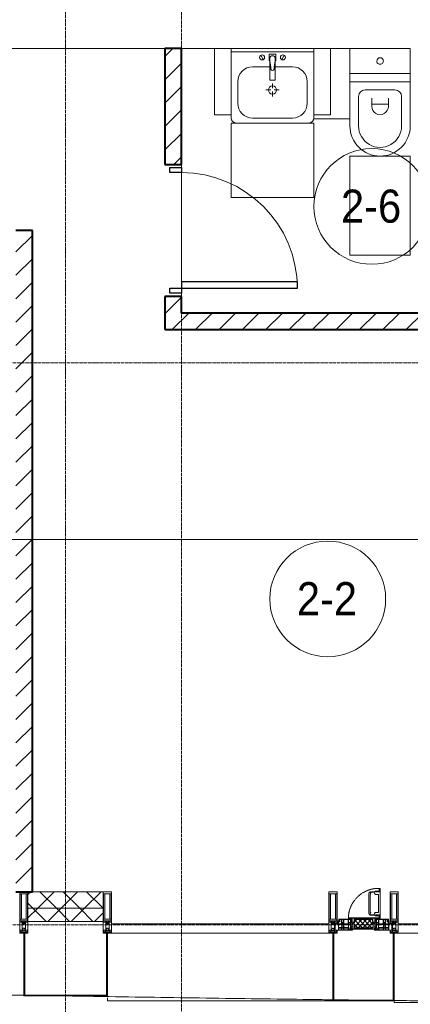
# Model space of a CAD drawing. Header units: millimetres. Extents: x 5617 to 106049, y 7718 to 209339.
# Tile 29 of 63: x 44241 to 46601, y 14919 to 20875. Entities that reach past the tile are written whole.
import ezdxf

# ---------------------------------------------------------------- set-up
doc = ezdxf.new("R2010")
doc.units = ezdxf.units.MM
for name, pattern in [('-D1-02х01', [3, 2, -1]), ('ADSK_Линия сетки', [25, 20, -2.5, 0, -2.5]), ('Линия сетки', [25, 20, -2.5, 0, -2.5])]:
    doc.linetypes.add(name, pattern=pattern)
for name, color, linetype, lineweight in [('Двери', 7, 'Continuous', 18), ('Импосты витража', 7, 'Continuous', 18), ('Колонны', 7, 'Continuous', 18), ('Марки помещений', 7, 'Continuous', 20), ('Мебель', 7, 'Continuous', 18), ('Окна', 7, 'Continuous', 18), ('Оси', 7, 'Continuous', 9), ('Панели витража', 7, 'Continuous', 18), ('Перекрытия', 7, 'Continuous', 18), ('Сантехнические приборы', 7, 'Continuous', 18), ('Стены разрез', 7, 'Continuous', 40), ('Стены штриховка', 7, 'Continuous', 40), ('Форма', 7, 'Continuous', 18), ('Элементы узлов', 7, 'Continuous', 18)]:
    doc.layers.add(name, color=color, linetype=linetype, lineweight=lineweight)
doc.styles.add('Arial_3', font='arial.ttf', dxfattribs={"width": 0.9, "height": 200})
pattern_1 = [(45, (0, 0), (-70.71068, 70.71068), [])]
pattern_2 = [(45, (0, 0), (-70.71068, 70.71068), []), (135, (0, 0), (-70.71068, -70.71068), [])]

# ---------------------------------------------------------------- blocks, each defined once
blk = doc.blocks.new('MR_Унитаз напольный - Санузел с ванной-2638740-МКСС_К4_L18_61_500_')
at = {"layer": 'Сантехнические приборы', "color": 253, "true_color": 0xaaaaaa}
for p, q in [((-182.5, 0), (-182.5, 267.5)), ((-130, 267.5), (-130, 90)), ((130, 90), (130, 267.5)), ((182.5, 267.5), (182.5, 0)), ((-50, 150), (-50, 100)), ((-50, 135), (50, 135)), ((50, 100), (50, 150)), ((182.5, 0), (-182.5, 0)), ((-182.5, -50), (-182.5, 0)), ((-182.5, 0), (182.5, 0)), ((-90, 50), (90, 50)), ((182.5, 0), (182.5, -50)), ((-182.5, -50), (182.5, -50)), ((-182.5, -200), (-182.5, -50)), ((182.5, -50), (-182.5, -50)), ((182.5, -50), (182.5, -200)), ((182.5, -200), (-182.5, -200))]:
    blk.add_line(p, q, dxfattribs=at)
for centre, radius, start, end in [((0, 267.5), 182.5, 0, 180), ((0, 267.5), 130, 360, 180), ((0, 150), 50, 360, 180), ((-90, 90), 40, 180, 270), ((90, 90), 40, 270, 360), ((0, -125), 20, 360, 180), ((0, -125), 20, 180, 360)]:
    blk.add_arc(centre, radius, start, end, dxfattribs=at)
blk = doc.blocks.new('MR_Зона обслуживания - MR_Зона обслуживания-V7-МКСС_К4_L18_61_500_')
at = {"layer": 'Мебель', "lineweight": 9}
for p, q in [((182.5, 600), (-182.5, 600)), ((-182.5, 600), (-182.5, 0)), ((182.5, 0), (182.5, 600)), ((-182.5, 0), (182.5, 0))]:
    blk.add_line(p, q, dxfattribs=at)
blk = doc.blocks.new('MR_Зона обслуживания - MR_Зона обслуживания-V38-МКСС_К4_L18_61_500_')
at = {"layer": 'Мебель', "lineweight": 9}
for p, q in [((108.8, 425), (-108.8, 425)), ((108.8, 400), (108.8, 425)), ((-108.8, 0), (8.7, 0))]:
    blk.add_line(p, q, dxfattribs=at)
blk = doc.blocks.new('MR_Тумба-Умывальник с зеркалом - Тумба-умывальник_500-V40-МКСС_К4_L18_61_500_')
at = {"layer": 'Сантехнические приборы', "color": 253, "true_color": 0xaaaaaa}
for p, q in [((250, 0), (-250, 0)), ((-250, -20), (250, -20)), ((-69.7, -39.8), (-55.6, -66.3)), ((20, -33.1), (-20, -33.1)), ((-20, -33.1), (-20, -73.1)), ((20, -73.1), (20, -33.1)), ((69.7, -39.8), (55.6, -66.3)), ((-17, -110), (-120, -110)), ((-20, -73.1), (-17, -73.1)), ((-17, -60), (-17, -73.1)), ((-17, -73.1), (-17, -187.9)), ((17, -73.1), (17, -60)), ((17, -187.9), (17, -73.1)), ((17, -73.1), (20, -73.1)), ((120, -110), (17, -110)), ((-210, -200), (-210, -330)), ((-14, -190.9), (14, -190.9)), ((0, -210), (0, -240)), ((210, -330), (210, -200)), ((-10, -250), (-40, -250)), ((0, -290), (0, -260)), ((40, -250), (10, -250)), ((-250, -400), (-250, -420)), ((-120, -420), (120, -420))]:
    blk.add_line(p, q, dxfattribs=at)
for centre, radius, start, end in [((-62.7, -53.1), 15, 360, 180), ((-62.7, -53.1), 15, 180, 360), ((0, -60), 17, 360, 180), ((62.7, -53.1), 15, 360, 180), ((62.7, -53.1), 15, 180, 360), ((-120, -200), 90, 90, 180), ((-217.6, -129.9), 208.5, 1.5946, 15.81769), ((217.6, -129.9), 208.5, 164.18231, 178.4054), ((120, -200), 90, 360, 90), ((0, -124.1), 9.19, 180, 360), ((0, -250), 25, 0, 180), ((-14, -187.9), 3, 180, 270), ((-14, -187.9), 3, 195, 255), ((14, -187.9), 3, 270, 0), ((14, -187.9), 3, 285, 345), ((0, -250), 25, 180, 0), ((-120, -330), 90, 180, 270), ((120, -330), 90, 270, 360), ((-220, -420), 30, 180, 270), ((220, -420), 30, 270, 360)]:
    blk.add_arc(centre, radius, start, end, dxfattribs=at)
blk = doc.blocks.new('MR_Зона обслуживания - MR_Зона обслуживания-2638755-МКСС_К4_L18_61_500_')
at = {"layer": 'Мебель', "lineweight": 9}
for p, q in [((250, 0), (-250, 0)), ((-250, 0), (-250, -450)), ((250, -450), (250, 0)), ((-250, -450), (250, -450))]:
    blk.add_line(p, q, dxfattribs=at)
blk = doc.blocks.new('MR_Зона обслуживания - MR_Зона обслуживания-V41-МКСС_К4_L18_61_500_')
at = {"layer": 'Мебель', "lineweight": 9}
for p, q in [((50, 0), (-50, 0)), ((-50, 0), (-50, -400)), ((50, -400), (50, 0)), ((-50, -400), (50, -400))]:
    blk.add_line(p, q, dxfattribs=at)
blk = doc.blocks.new('A_DOR_Door - Вн_3_Одинарная_800x2100-3001493-МКСС_К4_L18_61_500_')
at = {"layer": 'Двери', "color": 253, "lineweight": 30, "true_color": 0xaaaaaa}
for p, q in [((-380, 20), (-350, 20)), ((-380, -50), (-380, 20)), ((-350, 20), (-350, -50)), ((350, -50), (350, 20)), ((350, 20), (380, 20)), ((380, 20), (380, -50)), ((-350, -50), (-380, -50)), ((-350, -50), (-350, -750)), ((-310, -50), (-350, -50)), ((-350, -50), (-350, -750)), ((-310, -750), (-310, -50)), ((380, -50), (350, -50)), ((-350, -750), (-310, -750))]:
    blk.add_line(p, q, dxfattribs=at)
at = {"layer": 'Двери', "color": 254, "lineweight": 9, "true_color": 0xd4d4d4}
blk.add_arc((-350, -50), 700, 270, 0, dxfattribs=at)
blk = doc.blocks.new('135_SLK_K4_AR_rvt-1-МКСС_К4_L18_61_500_')
at = {"layer": 'Стены разрез', "lineweight": 9, "true_color": 0xaaaaaa}
h = blk.add_hatch(dxfattribs=at)
h.set_pattern_fill('FP_3', color=253, style=0, pattern_type=2)
h.set_pattern_definition(pattern_1)
h.paths.add_polyline_path([(119450, 19100), (119450, 19200), (119350, 19200), (119350.4, 19100)])
h.paths.add_polyline_path([(119350, 20000), (119450, 20000), (119450, 20700), (119350, 20700)])
h = blk.add_hatch(dxfattribs=at)
h.set_pattern_fill('FP_3', color=253, style=0, pattern_type=2)
h.set_pattern_definition(pattern_1)
h.paths.add_polyline_path([(118450, 15600), (118550, 15600), (118550, 19600), (118450, 19600), (118450, 15781.1)])
h = blk.add_hatch(dxfattribs=at)
h.set_pattern_fill('FP_3', color=253, style=0, pattern_type=2)
h.set_pattern_definition(pattern_1)
h.paths.add_polyline_path([(119350, 19000), (122150, 19000), (122150, 19100), (119350, 19100)])
at = {"layer": 'Перекрытия', "color": 253, "true_color": 0xaaaaaa}
for p, q in [((119350, 20700), (116800, 20700)), ((119650, 20700), (119450, 20700)), ((120250, 20700), (119750, 20700)), ((119450, 19980), (119450, 20000)), ((119450, 20000), (119450, 19980)), ((119450, 19290), (119450, 19950)), ((119450, 19950), (119450, 19290)), ((119450, 19200), (119450, 19220)), ((119450, 19220), (119450, 19200))]:
    blk.add_line(p, q, dxfattribs=at)
at = {"layer": 'Стены разрез', "color": 253, "true_color": 0xaaaaaa}
for p, q in [((119450, 20700), (119350, 20700)), ((119350, 20700), (119350, 20000)), ((119450, 20000), (119450, 20700)), ((119350, 20000), (119450, 20000)), ((118550, 19600), (118450, 19600)), ((118550, 15600), (118550, 19600)), ((119450, 19200), (119350, 19200)), ((119350, 19200), (119350, 19100)), ((119450, 19100), (119450, 19200)), ((119350, 19100), (119350, 19000)), ((121250, 19100), (119450, 19100)), ((119350, 19000), (122150, 19000)), ((118450, 15600), (118550, 15600))]:
    blk.add_line(p, q, dxfattribs=at)
at = {"layer": 'Двери', "color": 253, "lineweight": 18, "true_color": 0xaaaaaa, "rotation": 90}
blk.add_blockref('A_DOR_Door - Вн_3_Одинарная_800x2100-3001493-МКСС_К4_L18_61_500_', (119400, 19600), dxfattribs=at)
at = {"layer": 'Мебель', "color": 253, "lineweight": 18, "true_color": 0xaaaaaa}
for name, p in [('MR_Зона обслуживания - MR_Зона обслуживания-V41-МКСС_К4_L18_61_500_', (119700, 20700)), ('MR_Зона обслуживания - MR_Зона обслуживания-V41-МКСС_К4_L18_61_500_', (120300, 20700)), ('MR_Зона обслуживания - MR_Зона обслуживания-2638755-МКСС_К4_L18_61_500_', (120000, 20250))]:
    blk.add_blockref(name, p, dxfattribs=at)
at = {"layer": 'Мебель', "color": 253, "lineweight": 18, "true_color": 0xaaaaaa, "rotation": 180}
for name, p in [('MR_Зона обслуживания - MR_Зона обслуживания-V38-МКСС_К4_L18_61_500_', (120358.8, 20700)), ('MR_Зона обслуживания - MR_Зона обслуживания-V7-МКСС_К4_L18_61_500_', (120650, 20050))]:
    blk.add_blockref(name, p, dxfattribs=at)
at = {"layer": 'Сантехнические приборы', "color": 253, "lineweight": 18, "true_color": 0xaaaaaa}
blk.add_blockref('MR_Тумба-Умывальник с зеркалом - Тумба-умывальник_500-V40-МКСС_К4_L18_61_500_', (120000, 20700), dxfattribs=at)
at = {"layer": 'Сантехнические приборы', "color": 253, "lineweight": 18, "true_color": 0xaaaaaa, "rotation": 180}
blk.add_blockref('MR_Унитаз напольный - Санузел с ванной-2638740-МКСС_К4_L18_61_500_', (120650, 20500), dxfattribs=at)
blk = doc.blocks.new('System Panel - A_PAN_Glass-7508020-МКСС_К4_L18_61_500_')
at = {"layer": 'Панели витража', "color": 253, "lineweight": 5, "true_color": 0xaaaaaa}
for p, q in [((656.25, 55), (-656.25, 55)), ((-656.25, 55), (-656.25, 0)), ((-656.25, 0), (656.25, 0)), ((656.25, 0), (656.25, 55))]:
    blk.add_line(p, q, dxfattribs=at)
blk = doc.blocks.new('A_PAN_Створка - 383мм-V52-МКСС_К4_L18_61_500_')
at = {"layer": 'Панели витража', "lineweight": 5}
h = blk.add_hatch(dxfattribs=at)
h.set_pattern_fill('FP_6', color=256, style=0, pattern_type=2)
h.set_pattern_definition([(45, (-120550, -15350), (-14.1421356, 14.1421356), []), (135, (-120550, -15350), (-14.1421356, -14.1421356), [])])
h.paths.add_polyline_path([(54.5, 31.8), (56.1, 35.3), (57.2, 36.4), (56.1, 61.9), (54.6, 63.4), (53.6, 82.7), (-54.6, 81.8), (-54.6, 63.4), (-57.2, 60.8), (-57.2, 36.4), (-54.9, 34.1), (-54.5, 31.8)])
at = {"layer": 'Окна', "lineweight": 5}
for p, q in [((39.7, 249), (31.1, 240.4)), ((31.1, 117.6), (31.1, 240.4)), ((70.1, 249), (39.7, 249)), ((45, 244.7), (42.3, 239.8)), ((42.3, 239.8), (43.5, 236.3)), ((45.9, 246.8), (45, 244.7)), ((63.3, 246.8), (45.9, 246.8)), ((64.1, 245), (63.3, 246.8)), ((64.1, 245), (66.7, 241)), ((66.7, 241), (68.6, 239.7)), ((68.6, 239.7), (68.6, 236.4)), ((70.1, 252.9), (70.1, 249)), ((95.1, 252.9), (70.1, 252.9)), ((74.1, 248.4), (74.1, 252.9)), ((89.1, 248.4), (74.1, 248.4)), ((89.1, 252.9), (89.1, 248.4)), ((93.1, 248.4), (93.1, 252.9)), ((97.9, 248.4), (93.1, 248.4)), ((95.1, 270.5), (95.1, 252.9)), ((99.6, 270.5), (95.1, 270.5)), ((97.9, 262.4), (95.1, 262.4)), ((97.9, 262.4), (97.9, 248.4)), ((99.6, 270.5), (99.6, 87.5)), ((41.4, 234.2), (39.1, 233.8)), ((39.1, 179), (39.1, 233.8)), ((39.1, 179), (39.1, 124.2)), ((41.4, 234.2), (43.5, 236.3)), ((68.6, 236.4), (71.1, 233.9)), ((71.1, 233.9), (89.5, 233.9)), ((89.5, 233.9), (90.6, 232.8)), ((90.6, 125.2), (90.6, 232.8)), ((41.4, 123.8), (39.1, 124.2)), ((41.4, 123.8), (43.5, 121.7)), ((42.3, 118.2), (43.5, 121.7)), ((68.6, 121.6), (71.1, 124.1)), ((68.6, 118.3), (68.6, 121.6)), ((71.1, 124.1), (89.5, 124.1)), ((89.5, 124.1), (90.6, 125.2)), ((-153, 73.5), (-150, 73.5)), ((-153, 60), (-153, 73.5)), ((-150, 84), (-78, 84)), ((-150, 73.5), (-150, 84)), ((-91.5, 92), (91.5, 92)), ((-91.5, 87.5), (-91.5, 92)), ((-73.9, 87.5), (-91.5, 87.5)), ((-78, 84), (-78, 23.5)), ((-73.9, 62.5), (-73.9, 87.5)), ((-70, 62.5), (-73.9, 62.5)), ((-70, 32.1), (-70, 62.5)), ((39.7, 109), (31.1, 117.6)), ((70.1, 109), (39.7, 109)), ((45, 113.3), (42.3, 118.2)), ((45.9, 111.2), (45, 113.3)), ((63.3, 111.2), (45.9, 111.2)), ((64.1, 113), (63.3, 111.2)), ((64.1, 113), (66.7, 117)), ((66.7, 117), (68.6, 118.3)), ((70, 62.5), (70, 32.1)), ((73.9, 62.5), (70, 62.5)), ((70.1, 105.1), (70.1, 109)), ((95.1, 105.1), (70.1, 105.1)), ((73.9, 87.5), (73.9, 62.5)), ((91.5, 87.5), (73.9, 87.5)), ((74.1, 109.6), (74.1, 105.1)), ((89.1, 109.6), (74.1, 109.6)), ((78, 84), (150, 84)), ((78, 23.5), (78, 84)), ((89.1, 105.1), (89.1, 109.6)), ((91.5, 92), (91.5, 87.5)), ((93.1, 109.6), (93.1, 105.1)), ((97.9, 109.6), (93.1, 109.6)), ((95.1, 87.5), (95.1, 105.1)), ((97.9, 95.6), (95.1, 95.6)), ((99.6, 87.5), (95.1, 87.5)), ((97.9, 95.6), (97.9, 109.6)), ((150, 84), (150, 73.5)), ((150, 73.5), (153, 73.5)), ((153, 73.5), (153, 60)), ((-171, 57), (-156, 57)), ((-171, 17), (-171, 57)), ((-67.9, 17), (-171, 17)), ((-78, 23.5), (-67.9, 23.5)), ((-61.4, 23.5), (-70, 32.1)), ((-67.9, 23.5), (-64.6, 26.8)), ((-67.9, 17), (-67.9, 23.5)), ((-61.4, 23.5), (-67.9, 17)), ((-64.6, 26.8), (-61.4, 23.5)), ((61.4, 23.5), (-61.4, 23.5)), ((70, 32.1), (61.4, 23.5)), ((61.4, 23.5), (64.6, 26.8)), ((67.9, 17), (61.4, 23.5)), ((64.6, 26.8), (67.9, 23.5)), ((67.9, 23.5), (67.9, 17)), ((67.9, 23.5), (78, 23.5)), ((171, 17), (67.9, 17)), ((156, 57), (171, 57)), ((171, 57), (171, 17))]:
    blk.add_line(p, q, dxfattribs=at)
at = {"layer": 'Окна', "color": 253, "lineweight": 5, "true_color": 0xaaaaaa}
for p, q in [((-152, 20), (-152, 73.5)), ((-150.5, 69.5), (-150.5, 73.5)), ((-145, 69.5), (-150.5, 69.5)), ((-150.5, 33.6), (-150.5, 68)), ((-150.5, 68), (-143.5, 68)), ((-148.5, 82.5), (-132.4, 82.5)), ((-148.5, 81), (-148.5, 82.5)), ((-143.5, 81), (-148.5, 81)), ((-145, 69.5), (-145, 79.5)), ((-143.5, 68), (-143.5, 81)), ((-132.4, 56.6), (-132.4, 82.5)), ((-131, 82.5), (-120.8, 82.5)), ((-131, 82.5), (-131, 64.6)), ((-131, 64.6), (-120.8, 64.6)), ((-131, 56.5), (-131, 62.6)), ((-120.8, 62.6), (-131, 62.6)), ((-120.8, 82.5), (-120.8, 64.6)), ((-120.8, 56.5), (-120.8, 62.6)), ((-119.3, 82.5), (-92.5, 82.5)), ((-119.3, 56.6), (-119.3, 82.5)), ((-92.5, 56.6), (-92.5, 82.5)), ((-90.8, 82.5), (-79.5, 82.5)), ((-90.8, 64.6), (-90.8, 82.5)), ((-80.1, 64.6), (-90.8, 64.6)), ((-90.8, 62.7), (-90.8, 56.6)), ((-80.4, 62.7), (-90.8, 62.7)), ((-85, 84), (-85, 87.5)), ((-85, 87.5), (-78, 87.5)), ((-78, 84), (-85, 84)), ((-80.4, 61.1), (-80.4, 62.7)), ((-78, 61.1), (-80.4, 61.1)), ((-80.1, 66.1), (-80.1, 64.6)), ((-78, 66.1), (-80.1, 66.1)), ((-79.5, 82.5), (-79.5, 80.6)), ((-79.5, 80.6), (-78, 80.6)), ((-78, 87.5), (-78, 84)), ((-78, 66.1), (-78, 61.1)), ((78, 87.5), (78, 84)), ((85, 87.5), (78, 87.5)), ((78, 84), (85, 84)), ((79.5, 80.6), (78, 80.6)), ((78, 66.1), (78, 61.1)), ((78, 66.1), (80.1, 66.1)), ((78, 61.1), (80.4, 61.1)), ((90.8, 82.5), (79.5, 82.5)), ((79.5, 82.5), (79.5, 80.6)), ((80.1, 66.1), (80.1, 64.6)), ((80.1, 64.6), (90.8, 64.6)), ((80.4, 62.7), (90.8, 62.7)), ((80.4, 61.1), (80.4, 62.7)), ((85, 84), (85, 87.5)), ((90.8, 64.6), (90.8, 82.5)), ((90.8, 62.7), (90.8, 56.6)), ((119.3, 82.5), (92.5, 82.5)), ((92.5, 56.6), (92.5, 82.5)), ((119.3, 56.6), (119.3, 82.5)), ((120.8, 82.5), (120.8, 64.6)), ((131, 82.5), (120.8, 82.5)), ((131, 64.6), (120.8, 64.6)), ((120.8, 56.5), (120.8, 62.6)), ((120.8, 62.6), (131, 62.6)), ((131, 82.5), (131, 64.6)), ((131, 56.5), (131, 62.6)), ((132.4, 56.6), (132.4, 82.5)), ((148.5, 82.5), (132.4, 82.5)), ((143.5, 81), (148.5, 81)), ((143.5, 68), (143.5, 81)), ((150.5, 68), (143.5, 68)), ((145, 69.5), (145, 79.5)), ((145, 69.5), (150.5, 69.5)), ((148.5, 81), (148.5, 82.5)), ((150.5, 69.5), (150.5, 73.5)), ((150.5, 33.6), (150.5, 68)), ((152, 20), (152, 73.5)), ((-171, 55.5), (-152, 55.5)), ((-171, 18.5), (-153.5, 18.5)), ((-153.5, 18.5), (-152, 20)), ((-150.5, 56.6), (-132.4, 56.6)), ((-136.4, 52.4), (-150.5, 52.4)), ((-136.3, 33.6), (-150.5, 33.6)), ((-150.5, 29.4), (-132.4, 29.4)), ((-150.5, 17), (-150.5, 29.4)), ((-132.4, 18.6), (-150.5, 18.6)), ((-137.2, 54.8), (-135.8, 50.8)), ((-132.5, 54.8), (-137.2, 54.8)), ((-137.2, 31), (-135.8, 35)), ((-132.5, 31), (-137.2, 31)), ((-132.1, 49), (-135.8, 50.8)), ((-132.1, 36.8), (-135.8, 35)), ((-132.5, 53.8), (-133.4, 52)), ((-133.4, 52), (-130.1, 50.4)), ((-133.4, 33.7), (-130.1, 35.3)), ((-132.5, 31.9), (-133.4, 33.7)), ((-132.5, 53.8), (-132.5, 54.8)), ((-132.5, 31.9), (-132.5, 31)), ((-132.4, 29.4), (-132.4, 18.6)), ((-132.1, 49), (-132.1, 36.8)), ((-131, 56.5), (-120.8, 56.5)), ((-131, 55.1), (-131, 52.7)), ((-120.8, 55.1), (-131, 55.1)), ((-129.4, 51.1), (-131, 52.7)), ((-129.4, 34.6), (-131, 33)), ((-131, 30.9), (-131, 33)), ((-120.8, 30.9), (-131, 30.9)), ((-131, 29.5), (-120.8, 29.5)), ((-131, 18.2), (-131, 29.5)), ((-120.8, 18.2), (-131, 18.2)), ((-130.1, 50.4), (-129.4, 51.1)), ((-130.1, 35.3), (-130.1, 50.4)), ((-130.1, 35.3), (-129.4, 34.6)), ((-122.4, 51.1), (-120.8, 52.7)), ((-121.7, 50.4), (-122.4, 51.1)), ((-121.7, 35.3), (-122.4, 34.6)), ((-122.4, 34.6), (-120.8, 33)), ((-118.4, 52), (-121.7, 50.4)), ((-121.7, 35.3), (-121.7, 50.4)), ((-118.4, 33.7), (-121.7, 35.3)), ((-120.8, 55.1), (-120.8, 52.7)), ((-120.8, 30.9), (-120.8, 33)), ((-120.8, 18.2), (-120.8, 29.5)), ((-119.7, 49), (-115.9, 50.8)), ((-119.7, 49), (-119.7, 36.8)), ((-119.7, 36.8), (-115.9, 35)), ((-92.5, 56.6), (-119.3, 56.6)), ((-119.3, 54.8), (-114.6, 54.8)), ((-119.3, 53.8), (-119.3, 54.8)), ((-119.3, 53.8), (-118.4, 52)), ((-119.3, 31.9), (-118.4, 33.7)), ((-119.3, 31.9), (-119.3, 31)), ((-119.3, 31), (-114.6, 31)), ((-92.5, 29.4), (-119.3, 29.4)), ((-119.3, 29.4), (-119.3, 18.6)), ((-119.3, 18.6), (-92.5, 18.6)), ((-114.6, 54.8), (-115.9, 50.8)), ((-114.6, 31), (-115.9, 35)), ((-94.1, 33.5), (-115.4, 33.5)), ((-94.1, 52.5), (-115.3, 52.5)), ((-89.9, 50.9), (-94.1, 52.5)), ((-89.9, 35.1), (-94.1, 33.5)), ((-92.5, 18.6), (-92.5, 29.4)), ((-90.8, 56.6), (-85.9, 56.6)), ((-90.8, 18.5), (-90.8, 29.4)), ((-90.8, 29.4), (-85.9, 29.4)), ((-87.3, 18.5), (-90.8, 18.5)), ((-89.9, 52.2), (-88.6, 53.5)), ((-89.9, 52.2), (-89.9, 50.9)), ((-89.9, 35.1), (-89.9, 50.9)), ((-89.9, 32.5), (-89.9, 35.1)), ((-85.9, 32.5), (-89.9, 32.5)), ((-85.9, 53.5), (-88.6, 53.5)), ((-87.3, 21.9), (-85.9, 21.9)), ((-87.3, 20.4), (-87.3, 21.9)), ((-87.3, 20.4), (-87.3, 18.5)), ((-84.8, 20.4), (-87.3, 20.4)), ((-85.9, 56.6), (-85.9, 53.5)), ((-85.9, 53.5), (-78, 45.6)), ((-85.9, 29.4), (-85.9, 32.5)), ((-85.9, 21.9), (-85.9, 29.4)), ((-85.9, 18.2), (-85.9, 20.4)), ((-75.9, 18.2), (-85.9, 18.2)), ((-83.4, 20.4), (-84.8, 20.4)), ((-70, 33.8), (-83.4, 20.4)), ((-78, 45.6), (-78, 36.8)), ((-78, 36.8), (-70, 36.8)), ((-75.9, 23.5), (-73, 23.5)), ((-75.9, 21.5), (-75.9, 23.5)), ((-75.9, 21.5), (-75.9, 18.2)), ((-74.9, 21.5), (-75.9, 21.5)), ((-74.9, 17.9), (-74.9, 21.5)), ((-68.9, 17.9), (-74.9, 17.9)), ((-67.2, 29.3), (-73, 23.5)), ((-70, 36.8), (-70, 33.8)), ((-68.9, 21.5), (-68.9, 17.9)), ((-67.9, 21.5), (-68.9, 21.5)), ((-67.9, 23.5), (-64.6, 26.8)), ((-67.9, 21.5), (-67.9, 23.5)), ((-64.6, 26.8), (-67.2, 29.3)), ((64.6, 26.8), (67.2, 29.3)), ((67.9, 23.5), (64.6, 26.8)), ((67.2, 29.3), (73, 23.5)), ((67.9, 21.5), (67.9, 23.5)), ((67.9, 21.5), (68.9, 21.5)), ((68.9, 21.5), (68.9, 17.9)), ((68.9, 17.9), (74.9, 17.9)), ((70, 36.8), (70, 33.8)), ((78, 36.8), (70, 36.8)), ((70, 33.8), (83.4, 20.4)), ((75.9, 23.5), (73, 23.5)), ((74.9, 21.5), (75.9, 21.5)), ((74.9, 17.9), (74.9, 21.5)), ((75.9, 21.5), (75.9, 23.5)), ((75.9, 21.5), (75.9, 18.2)), ((75.9, 18.2), (85.9, 18.2)), ((85.9, 53.5), (78, 45.6)), ((78, 45.6), (78, 36.8)), ((83.4, 20.4), (84.8, 20.4)), ((84.8, 20.4), (87.3, 20.4)), ((85.9, 56.6), (85.9, 53.5)), ((90.8, 56.6), (85.9, 56.6)), ((85.9, 53.5), (88.6, 53.5)), ((85.9, 32.5), (89.9, 32.5)), ((85.9, 29.4), (85.9, 32.5)), ((85.9, 21.9), (85.9, 29.4)), ((90.8, 29.4), (85.9, 29.4)), ((87.3, 21.9), (85.9, 21.9)), ((85.9, 18.2), (85.9, 20.4)), ((87.3, 20.4), (87.3, 21.9)), ((87.3, 20.4), (87.3, 18.5)), ((87.3, 18.5), (90.8, 18.5)), ((89.9, 52.2), (88.6, 53.5)), ((89.9, 50.9), (94.1, 52.5)), ((89.9, 52.2), (89.9, 50.9)), ((89.9, 35.1), (89.9, 50.9)), ((89.9, 35.1), (94.1, 33.5)), ((89.9, 32.5), (89.9, 35.1)), ((90.8, 18.5), (90.8, 29.4)), ((92.5, 56.6), (119.3, 56.6)), ((92.5, 18.6), (92.5, 29.4)), ((92.5, 29.4), (119.3, 29.4)), ((119.3, 18.6), (92.5, 18.6)), ((94.1, 52.5), (115.3, 52.5)), ((94.1, 33.5), (115.4, 33.5)), ((114.6, 54.8), (115.9, 50.8)), ((119.3, 54.8), (114.6, 54.8)), ((114.6, 31), (115.9, 35)), ((119.3, 31), (114.6, 31)), ((119.7, 49), (115.9, 50.8)), ((119.7, 36.8), (115.9, 35)), ((119.3, 53.8), (118.4, 52)), ((118.4, 52), (121.7, 50.4)), ((118.4, 33.7), (121.7, 35.3)), ((119.3, 31.9), (118.4, 33.7)), ((119.3, 53.8), (119.3, 54.8)), ((119.3, 31.9), (119.3, 31)), ((119.3, 29.4), (119.3, 18.6)), ((119.7, 49), (119.7, 36.8)), ((131, 56.5), (120.8, 56.5)), ((120.8, 55.1), (120.8, 52.7)), ((120.8, 55.1), (131, 55.1)), ((122.4, 51.1), (120.8, 52.7)), ((122.4, 34.6), (120.8, 33)), ((120.8, 30.9), (120.8, 33)), ((120.8, 30.9), (131, 30.9)), ((120.8, 18.2), (120.8, 29.5)), ((131, 29.5), (120.8, 29.5)), ((120.8, 18.2), (131, 18.2)), ((121.7, 50.4), (122.4, 51.1)), ((121.7, 35.3), (121.7, 50.4)), ((121.7, 35.3), (122.4, 34.6)), ((129.4, 51.1), (131, 52.7)), ((130.1, 50.4), (129.4, 51.1)), ((130.1, 35.3), (129.4, 34.6)), ((129.4, 34.6), (131, 33)), ((133.4, 52), (130.1, 50.4)), ((130.1, 35.3), (130.1, 50.4)), ((133.4, 33.7), (130.1, 35.3)), ((131, 55.1), (131, 52.7)), ((131, 30.9), (131, 33)), ((131, 18.2), (131, 29.5)), ((132.1, 49), (135.8, 50.8)), ((132.1, 49), (132.1, 36.8)), ((132.1, 36.8), (135.8, 35)), ((150.5, 56.6), (132.4, 56.6)), ((150.5, 29.4), (132.4, 29.4)), ((132.4, 29.4), (132.4, 18.6)), ((132.4, 18.6), (150.5, 18.6)), ((132.5, 54.8), (137.2, 54.8)), ((132.5, 53.8), (132.5, 54.8)), ((132.5, 53.8), (133.4, 52)), ((132.5, 31.9), (133.4, 33.7)), ((132.5, 31.9), (132.5, 31)), ((132.5, 31), (137.2, 31)), ((137.2, 54.8), (135.8, 50.8)), ((137.2, 31), (135.8, 35)), ((136.3, 33.6), (150.5, 33.6)), ((136.4, 52.4), (150.5, 52.4)), ((150.5, 17), (150.5, 29.4)), ((171, 55.5), (152, 55.5)), ((153.5, 18.5), (152, 20)), ((171, 18.5), (153.5, 18.5))]:
    blk.add_line(p, q, dxfattribs=at)
at = {"layer": 'Окна', "linetype": '-D1-02х01', "lineweight": 5}
blk.add_arc((91.4, 87.5), 183, 88.85546, 178.59095, dxfattribs=at)
at = {"layer": 'Окна', "lineweight": 5}
for centre, start, end in [((-156, 60), 270, 360), ((156, 60), 180, 270)]:
    blk.add_arc(centre, 3, start, end, dxfattribs=at)
at = {"layer": 'Элементы узлов', "color": 253, "lineweight": 5, "true_color": 0xaaaaaa}
for p, q in [((-91.5, 92), (-91.5, 87.5)), ((-91.5, 92), (91.5, 92)), ((-91.5, 87.5), (-73.9, 87.5)), ((-83.4, 90.3), (-69.4, 90.3)), ((-83.4, 90.3), (-83.4, 87.5)), ((-73.9, 87.5), (-73.9, 62.5)), ((-69.4, 85.5), (-73.9, 85.5)), ((-73.9, 81.5), (-69.4, 81.5)), ((-69.4, 66.5), (-73.9, 66.5)), ((-73.9, 62.5), (-70, 62.5)), ((-70, 62.5), (-70, 32.1)), ((-69.4, 90.3), (-69.4, 85.5)), ((-69.4, 81.5), (-69.4, 66.5)), ((-67.9, 89.3), (-66.9, 90.3)), ((-67.9, 62.5), (-67.9, 89.3)), ((-61.7, 62.5), (-67.9, 62.5)), ((-66.9, 90.3), (-57.4, 90.3)), ((-62, 59.1), (-60.7, 61)), ((-60.1, 67.7), (-61.7, 64.9)), ((-61.7, 64.9), (-61.7, 62.5)), ((-60.7, 61), (-57.4, 61)), ((-56.4, 67.7), (-60.1, 67.7)), ((-57.4, 90.3), (-56.4, 89.4)), ((-57.4, 61), (-54.9, 63.5)), ((-54.6, 63.4), (-57.2, 60.8)), ((-57.2, 60.8), (-57.2, 36.4)), ((-56.4, 89.4), (-56.4, 67.7)), ((-53.9, 90.3), (-54.9, 89.3)), ((-54.9, 89.3), (-54.9, 85.6)), ((-54.9, 85.6), (-53.9, 84.6)), ((-54.9, 81.9), (-53.8, 83)), ((-54.9, 63.5), (-54.9, 81.9)), ((-53.6, 82.7), (-54.6, 81.8)), ((-54.6, 81.8), (-54.6, 63.4)), ((53.9, 90.3), (-53.9, 90.3)), ((-53.9, 84.6), (53.9, 84.6)), ((53.8, 83), (-53.8, 83)), ((53.6, 82.7), (-53.6, 82.7)), ((54.6, 81.8), (53.6, 82.7)), ((54.9, 81.9), (53.8, 83)), ((53.9, 90.3), (54.9, 89.3)), ((54.9, 85.6), (53.9, 84.6)), ((54.6, 63.4), (54.6, 81.8)), ((57.2, 60.8), (54.6, 63.4)), ((54.9, 89.3), (54.9, 85.6)), ((54.9, 63.5), (54.9, 81.9)), ((57.4, 61), (54.9, 63.5)), ((57.4, 90.3), (56.4, 89.4)), ((56.4, 89.4), (56.4, 67.7)), ((56.4, 67.7), (60.1, 67.7)), ((57.2, 36.4), (57.2, 60.8)), ((66.9, 90.3), (57.4, 90.3)), ((60.7, 61), (57.4, 61)), ((60.1, 67.7), (61.7, 64.9)), ((62, 59.1), (60.7, 61)), ((61.7, 64.9), (61.7, 62.5)), ((61.7, 62.5), (67.9, 62.5)), ((67.9, 89.3), (66.9, 90.3)), ((67.9, 62.5), (67.9, 89.3)), ((69.4, 90.3), (69.4, 85.5)), ((83.4, 90.3), (69.4, 90.3)), ((69.4, 85.5), (73.9, 85.5)), ((69.4, 81.5), (69.4, 66.5)), ((73.9, 81.5), (69.4, 81.5)), ((69.4, 66.5), (73.9, 66.5)), ((70, 62.5), (70, 32.1)), ((73.9, 62.5), (70, 62.5)), ((91.5, 87.5), (73.9, 87.5)), ((73.9, 87.5), (73.9, 62.5)), ((83.4, 90.3), (83.4, 87.5)), ((91.5, 92), (91.5, 87.5)), ((-70, 32.1), (-61.4, 23.5)), ((-66, 56.5), (-67.8, 55.7)), ((-67.8, 55.7), (-67.8, 38.3)), ((-67.8, 38.3), (-65.7, 37.4)), ((-66, 56.5), (-62, 59.1)), ((-65.7, 37.4), (-60.8, 34.7)), ((61.4, 23.5), (-61.4, 23.5)), ((-60.8, 34.7), (-57.3, 35.9)), ((-55.2, 33.8), (-57.3, 35.9)), ((-57.2, 36.4), (-54.9, 34.1)), ((-55.2, 33.8), (-54.8, 31.5)), ((-54.9, 34.1), (-54.5, 31.8)), ((-53.9, 30.5), (-54.9, 29.5)), ((-54.9, 29.5), (-54.9, 25.8)), ((-54.9, 25.8), (-53.9, 24.8)), ((0, 31.5), (-54.8, 31.5)), ((-54.5, 31.8), (54.5, 31.8)), ((53.9, 30.5), (-53.9, 30.5)), ((-53.9, 24.8), (53.9, 24.8)), ((0, 31.5), (54.8, 31.5)), ((53.9, 30.5), (54.9, 29.5)), ((54.9, 25.8), (53.9, 24.8)), ((54.5, 31.8), (54.9, 34.1)), ((55.2, 33.8), (54.8, 31.5)), ((54.9, 34.1), (57.2, 36.4)), ((54.9, 29.5), (54.9, 25.8)), ((55.2, 33.8), (57.3, 35.9)), ((60.8, 34.7), (57.3, 35.9)), ((65.7, 37.4), (60.8, 34.7)), ((70, 32.1), (61.4, 23.5)), ((66, 56.5), (62, 59.1)), ((67.8, 38.3), (65.7, 37.4)), ((66, 56.5), (67.8, 55.7)), ((67.8, 55.7), (67.8, 38.3))]:
    blk.add_line(p, q, dxfattribs=at)
blk = doc.blocks.new('Rectangular Mullion - 50Wx250H-2623690-МКСС_К4_L18_61_500_')
at = {"layer": 'Элементы узлов', "color": 253, "lineweight": 5, "true_color": 0xaaaaaa}
for p, q in [((-25, 65.2), (-25, 250)), ((-25, 250), (0, 250)), ((25, 250), (0, 250)), ((25, 65.2), (25, 250)), ((-23, 237.3), (0, 237.3)), ((-23, 237.3), (-23, 73.6)), ((-14.9, 84), (-14.9, 237.3)), ((23, 237.3), (0, 237.3)), ((14.9, 84), (14.9, 237.3)), ((23, 237.3), (23, 73.6)), ((-14, 65.2), (-25, 65.2)), ((0, 84), (-23, 84)), ((-0.5, 73.6), (-23, 73.6)), ((-14, 71.3), (-14, 65.2)), ((-10, 71.3), (-14, 71.3)), ((-10, 53), (-10, 71.3)), ((-7, 65.2), (-5.9, 67.3)), ((-7, 65.2), (-7, 54.7)), ((-4.1, 67.3), (-5.9, 67.3)), ((-4.1, 67.3), (-2.9, 65.1)), ((-2.9, 65.1), (-2.9, 54.6)), ((0, 84), (23, 84)), ((0.5, 73.6), (23, 73.6)), ((4.1, 67.3), (2.9, 65.1)), ((2.9, 65.1), (2.9, 54.6)), ((4.1, 67.3), (5.9, 67.3)), ((7, 65.2), (5.9, 67.3)), ((7, 65.2), (7, 54.7)), ((10, 71.3), (14, 71.3)), ((10, 53), (10, 71.3)), ((14, 71.3), (14, 65.2)), ((14, 65.2), (25, 65.2)), ((-23.8, 14.6), (-25, 14.2)), ((-25, 0), (-25, 14.2)), ((-22.3, 17), (-23.8, 17)), ((-23.8, 17), (-23.8, 14.6)), ((-22.5, 10.6), (-23.8, 14.6)), ((-22.5, 10.6), (-23.7, 9.9)), ((-23.7, 1.3), (-23.7, 9.9)), ((-23.7, 1.3), (-11.8, 1.3)), ((-23.2, 10.2), (-22.5, 8)), ((-22.5, 8), (-22.5, 4.5)), ((-21.3, 4.5), (-22.5, 4.5)), ((-22.3, 17), (-22.3, 16)), ((-22.3, 16), (-21.3, 16)), ((-19, 17.6), (-21.3, 16)), ((-21.3, 4.5), (-21.3, 6.5)), ((-21.3, 6.5), (-14.2, 6.5)), ((-18.4, 16.6), (-19, 17.6)), ((-7.4, 16.6), (-18.4, 16.6)), ((-14.2, 6.5), (-14.2, 4.5)), ((-13.2, 4.5), (-14.2, 4.5)), ((-13.2, 4.5), (-12.2, 7.2)), ((-12.7, 7.6), (-11.3, 11.4)), ((-12.7, 7.6), (-11.8, 6.9)), ((-12.2, 9), (-12.2, 14.8)), ((-12.2, 14.8), (0, 14.8)), ((-11.8, 1.3), (-11.8, 6.9)), ((-10.5, 11.2), (-11.3, 11.4)), ((-10.5, 1.5), (-10.5, 11.2)), ((-4.8, 1.5), (-10.5, 1.5)), ((-8.7, 53), (-10, 53)), ((-10, 53), (-10, 17)), ((-10, 17), (-7.5, 17)), ((-8.7, 53), (-7, 54.7)), ((-8.5, 23), (-1.5, 30)), ((-8.5, 18.5), (-8.5, 23)), ((-7.5, 18.5), (-8.5, 18.5)), ((-7.5, 17), (-7.5, 18.5)), ((-7.4, 18), (-7.4, 16.6)), ((-2.6, 18), (-7.4, 18)), ((0, 8), (-4.8, 8)), ((-4.8, 1.5), (-4.8, 8)), ((-1.3, 53), (-2.9, 54.6)), ((-2.6, 18), (-2.6, 16.8)), ((-2.6, 16.8), (0, 16.8)), ((-1.5, 30), (0, 30)), ((0, 53), (-1.3, 53)), ((0, 53), (1.3, 53)), ((1.5, 30), (0, 30)), ((2.6, 16.8), (0, 16.8)), ((0, 14.8), (0, 16.8)), ((0, 14.8), (0, 16.8)), ((12.2, 14.8), (0, 14.8)), ((0, 0), (0, 8)), ((0, 8), (4.8, 8)), ((0, 0), (0, 8)), ((1.3, 53), (2.9, 54.6)), ((8.5, 23), (1.5, 30)), ((2.6, 18), (2.6, 16.8)), ((2.6, 18), (7.4, 18)), ((4.8, 1.5), (4.8, 8)), ((4.8, 1.5), (10.5, 1.5)), ((8.7, 53), (7, 54.7)), ((7.4, 18), (7.4, 16.6)), ((7.4, 16.6), (18.4, 16.6)), ((7.5, 18.5), (8.5, 18.5)), ((7.5, 17), (7.5, 18.5)), ((10, 17), (7.5, 17)), ((8.5, 18.5), (8.5, 23)), ((8.7, 53), (10, 53)), ((10, 53), (10, 17)), ((10.5, 11.2), (11.3, 11.4)), ((10.5, 1.5), (10.5, 11.2)), ((12.7, 7.6), (11.3, 11.4)), ((12.7, 7.6), (11.8, 6.9)), ((11.8, 1.3), (11.8, 6.9)), ((23.7, 1.3), (11.8, 1.3)), ((12.2, 9), (12.2, 14.8)), ((13.2, 4.5), (12.2, 7.2)), ((13.2, 4.5), (14.2, 4.5)), ((21.3, 6.5), (14.2, 6.5)), ((14.2, 6.5), (14.2, 4.5)), ((18.4, 16.6), (19, 17.6)), ((19, 17.6), (21.3, 16)), ((22.3, 16), (21.3, 16)), ((21.3, 4.5), (21.3, 6.5)), ((21.3, 4.5), (22.5, 4.5)), ((22.3, 17), (22.3, 16)), ((22.3, 17), (23.8, 17)), ((22.5, 10.6), (23.8, 14.6)), ((22.5, 10.6), (23.7, 9.9)), ((23.2, 10.2), (22.5, 8)), ((22.5, 8), (22.5, 4.5)), ((23.7, 1.3), (23.7, 9.9)), ((23.8, 17), (23.8, 14.6)), ((23.8, 14.6), (25, 14.2)), ((25, 0), (25, 14.2)), ((-25, 0), (0, 0)), ((25, 0), (0, 0))]:
    blk.add_line(p, q, dxfattribs=at)
for centre, start, end in [((-0.5, 73.1), 360, 90), ((0.5, 73.1), 90, 180)]:
    blk.add_arc(centre, 0.5, start, end, dxfattribs=at)
blk = doc.blocks.new('Rectangular Mullion - R_StandardFrame_50Wx250H-V45-МКСС_К4_L18_61_500_')
at = {"layer": 'Импосты витража', "color": 253, "lineweight": 5, "true_color": 0xaaaaaa}
for p, q in [((-25, -250), (-25, 0)), ((-25, 0), (0, 0)), ((5, 0), (25, 0)), ((25, 0), (25, -250)), ((25, -250), (-25, -250))]:
    blk.add_line(p, q, dxfattribs=at)
blk = doc.blocks.new('Rectangular Mullion - R_StandardFrame_50Wx250H-7505731-МКСС_К4_L18_61_500_')
at = {"layer": 'Импосты витража', "color": 253, "lineweight": 5, "true_color": 0xaaaaaa}
for p, q in [((-25, -250), (-25, 0)), ((-25, 0), (-5, 0)), ((0, 0), (25, 0)), ((25, 0), (25, -250)), ((25, -250), (-25, -250))]:
    blk.add_line(p, q, dxfattribs=at)
blk = doc.blocks.new('Rectangular Mullion - R_StandardFrame_50Wx250H-V50-МКСС_К4_L18_61_500_')
at = {"layer": 'Импосты витража', "color": 253, "lineweight": 5, "true_color": 0xaaaaaa}
for p, q in [((-25, -250), (-25, 0)), ((-25, 0), (0, 0)), ((5, 0), (25, 0)), ((25, 0), (25, -17)), ((25, -57), (25, -250)), ((25, -250), (-25, -250))]:
    blk.add_line(p, q, dxfattribs=at)
blk = doc.blocks.new('Rectangular Mullion - R_StandardFrame_50Wx250H-V51-МКСС_К4_L18_61_500_')
at = {"layer": 'Импосты витража', "color": 253, "lineweight": 5, "true_color": 0xaaaaaa}
for p, q in [((-25, -17), (-25, 0)), ((-25, 0), (-5, 0)), ((0, 0), (25, 0)), ((25, 0), (25, -250)), ((-25, -250), (-25, -57)), ((25, -250), (-25, -250))]:
    blk.add_line(p, q, dxfattribs=at)
blk = doc.blocks.new('A_SLK_PAN_Type1 - Прямой тип панели-6537762-МКСС_К4_L18_61_500_')
at = {"layer": 'Колонны', "lineweight": 5}
for p, q in [((-252.5, 380), (252.5, 380)), ((-252.5, 0), (-252.5, 380)), ((-247.5, 375), (-247.5, 0)), ((247.5, 375), (-247.5, 375)), ((247.5, 0), (247.5, 375)), ((252.5, 380), (252.5, 0)), ((-247.5, 0), (-252.5, 0)), ((252.5, 0), (247.5, 0))]:
    blk.add_line(p, q, dxfattribs=at)
blk = doc.blocks.new('A_SLK_PAN_Type1 - Прямой тип панели-6537757-МКСС_К4_L18_61_500_')
at = {"layer": 'Колонны', "lineweight": 5}
for p, q in [((-185, 410), (185, 410)), ((-185, 0), (-185, 410)), ((-180, 405), (-180, 0)), ((180, 405), (-180, 405)), ((180, 0), (180, 405)), ((185, 410), (185, 0)), ((-180, 0), (-185, 0)), ((185, 0), (180, 0))]:
    blk.add_line(p, q, dxfattribs=at)
blk = doc.blocks.new('A_OGR_PAN_Отлив - A_OGR_PAN_Отлив-6121347-МКСС_К4_L18_61_500_')
at = {"layer": 'Колонны', "color": 253, "lineweight": 5, "true_color": 0xaaaaaa}
for q in [(-681.2, -413.6), (-7.2, -420)]:
    blk.add_line((-681.2, -420), q, dxfattribs=at)
blk = doc.blocks.new('A_OGR_PAN_Отлив - A_OGR_PAN_Отлив-6121961-МКСС_К4_L18_61_500_')
at = {"layer": 'Колонны', "color": 253, "lineweight": 5, "true_color": 0xaaaaaa}
for q in [(-681.2, -391.1), (681.2, -410)]:
    blk.add_line((-681.2, -410), q, dxfattribs=at)
blk = doc.blocks.new('135_SLK_K4_AR_FCD_rvt-1-МКСС_К4_L18_61_500_')
at = {"layer": 'Стены разрез', "lineweight": 5, "true_color": 0xaaaaaa}
h = blk.add_hatch(dxfattribs=at)
h.set_pattern_fill('FP_4', color=253, style=0, pattern_type=2)
h.set_pattern_definition(pattern_2)
h.paths.add_polyline_path([(118977.5, 15500), (118977.5, 15600), (118522.5, 15600), (118522.5, 15500)])
h = blk.add_hatch(dxfattribs=at)
h.set_pattern_fill('FP_4', color=253, style=0, pattern_type=2)
h.set_pattern_definition(pattern_2)
h.paths.add_polyline_path([(118977.5, 15420), (118977.5, 15500), (118522.5, 15500), (118522.5, 15420)])
at = {"layer": 'Стены разрез', "color": 253, "lineweight": 9, "true_color": 0xaaaaaa}
for p, q in [((118977.5, 15600), (118522.5, 15600)), ((118522.5, 15600), (118522.5, 15420)), ((118977.5, 15420), (118977.5, 15600)), ((118522.5, 15420), (118977.5, 15420))]:
    blk.add_line(p, q, dxfattribs=at)
at = {"layer": 'Стены штриховка', "color": 253, "lineweight": 9, "true_color": 0xaaaaaa}
blk.add_line((118977.5, 15500), (118522.5, 15500), dxfattribs=at)
at = {"layer": 'Форма', "color": 253, "lineweight": 9, "true_color": 0xaaaaaa}
blk.add_line((136800, 17730), (104349.2, 17730), dxfattribs=at)
for points, knots in [([(117062, 14999.8), (117088.4, 14999.3), (117218.8, 14996.8), (117453.2, 14992.4), (117765.1, 14986.6), (118077.2, 14981.1), (118321.3, 14976.9), (118461.4, 14974.5), (118497.5, 14973.9)], [-0.60821115, -0.60821115, -0.60821115, -0.60821115, -0.60576923, -0.59615385, -0.58653846, -0.57692308, -0.56730769, -0.56396961, -0.56396961, -0.56396961, -0.56396961]), ([(118758.9, 14969.6), (118843.7, 14968.2), (119032.4, 14965.2), (119325.2, 14960.7), (119637.3, 14956.2), (119949.2, 14951.8), (120191.8, 14948.6), (120330.4, 14946.8), (120364.9, 14946.4)], [-0.55591325, -0.55591325, -0.55591325, -0.55591325, -0.54807692, -0.53846154, -0.52884615, -0.51923077, -0.50961538, -0.50641972, -0.50641972, -0.50641972, -0.50641972]), ([(120735, 14941.9), (120785.2, 14941.4), (120939.3, 14939.6), (121197.4, 14936.8), (121509.3, 14933.6), (121809.5, 14930.8), (122005.6, 14929.1), (122097.6, 14928.4)], [-0.495018, -0.495018, -0.495018, -0.495018, -0.49038462, -0.48076923, -0.47115385, -0.46153846, -0.453033, -0.453033, -0.453033, -0.453033])]:
    blk.add_open_spline(points, degree=3, knots=knots, dxfattribs=at)
blk.add_open_spline([(120369.9, 14946.3), (120409.4, 14945.9), (120448.9, 14945.4), (120488.3, 14944.9)], degree=3, dxfattribs=at)
at = {"layer": 'Импосты витража', "color": 253, "lineweight": 5, "true_color": 0xaaaaaa}
for p in [(118497.5, 15350), (119002.5, 15350), (120365, 15350), (120735, 15350)]:
    blk.add_blockref('Rectangular Mullion - 50Wx250H-2623690-МКСС_К4_L18_61_500_', p, dxfattribs=at)
at = {"layer": 'Импосты витража', "color": 253, "lineweight": 5, "true_color": 0xaaaaaa, "extrusion": (0, 0, -1), "rotation": 180}
for name, p in [('Rectangular Mullion - R_StandardFrame_50Wx250H-V45-МКСС_К4_L18_61_500_', (-118497.5, 15350)), ('Rectangular Mullion - R_StandardFrame_50Wx250H-7505731-МКСС_К4_L18_61_500_', (-119002.5, 15350)), ('Rectangular Mullion - R_StandardFrame_50Wx250H-V50-МКСС_К4_L18_61_500_', (-120365, 15350)), ('Rectangular Mullion - R_StandardFrame_50Wx250H-V51-МКСС_К4_L18_61_500_', (-120735, 15350))]:
    blk.add_blockref(name, p, dxfattribs=at)
at = {"layer": 'Колонны', "color": 253, "lineweight": 5, "true_color": 0xaaaaaa, "rotation": 180}
for name, p in [('A_SLK_PAN_Type1 - Прямой тип панели-6537762-МКСС_К4_L18_61_500_', (118750, 15350)), ('A_SLK_PAN_Type1 - Прямой тип панели-6537757-МКСС_К4_L18_61_500_', (120550, 15350))]:
    blk.add_blockref(name, p, dxfattribs=at)
at = {"layer": 'Колонны', "color": 253, "lineweight": 5, "true_color": 0xaaaaaa}
for name, p in [('A_OGR_PAN_Отлив - A_OGR_PAN_Отлив-6121961-МКСС_К4_L18_61_500_', (119683.8, 15350)), ('A_OGR_PAN_Отлив - A_OGR_PAN_Отлив-6121347-МКСС_К4_L18_61_500_', (121416.3, 15350))]:
    blk.add_blockref(name, p, dxfattribs=at)
at = {"layer": 'Панели витража', "color": 253, "lineweight": 5, "true_color": 0xaaaaaa}
for name, p in [('A_PAN_Створка - 383мм-V52-МКСС_К4_L18_61_500_', (120550, 15350)), ('System Panel - A_PAN_Glass-7508020-МКСС_К4_L18_61_500_', (119683.8, 15350)), ('System Panel - A_PAN_Glass-7508020-МКСС_К4_L18_61_500_', (121416.3, 15350))]:
    blk.add_blockref(name, p, dxfattribs=at)
blk = doc.blocks.new('050_Марка_Помещение - Номер-620969-МКСС_К4_L18_61_500_')
at = {"layer": 'Марки помещений'}
blk.add_circle((0, 0), 3.5, dxfattribs=at)

msp = doc.modelspace()

# ---------------------------------------------------------------- linework, layer by layer
at = {"layer": 'Оси', "linetype": 'Линия сетки'}
for p, q in [((44519, 12025.7), (44519, 33150)), ((45219, 13295.7), (45219, 33150))]:
    msp.add_line(p, q, dxfattribs=at)
at = {"layer": 'Оси', "linetype": 'ADSK_Линия сетки'}
for p, q in [((62569, 18800), (24700.4, 18800)), ((62569, 15400), (24700.4, 15400))]:
    msp.add_line(p, q, dxfattribs=at)

# ---------------------------------------------------------------- block references
at = {"lineweight": 5}
for name in ['135_SLK_K4_AR_FCD_rvt-1-МКСС_К4_L18_61_500_', '135_SLK_K4_AR_rvt-1-МКСС_К4_L18_61_500_']:
    msp.add_blockref(name, (-74231, 0), dxfattribs=at)
at = {"layer": 'Марки помещений', "xscale": 99.99999999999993, "yscale": 99.99999999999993, "zscale": 99.99999999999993}
for p in [(46369.3, 19745.4), (46102.6, 17371)]:
    msp.add_blockref('050_Марка_Помещение - Номер-620969-МКСС_К4_L18_61_500_', p, dxfattribs=at)

# ---------------------------------------------------------------- texts
at = {"layer": 'Марки помещений', "lineweight": 9, "char_height": 200, "width": 447.342, "attachment_point": 1, "style": 'Arial_3'}
for s, insert in [('2-6', (46182.8, 19847.1)), ('2-2', (45916.1, 17472.7))]:
    msp.add_mtext(s, dxfattribs=dict(at, insert=insert))

doc.saveas('drawing.dxf')
